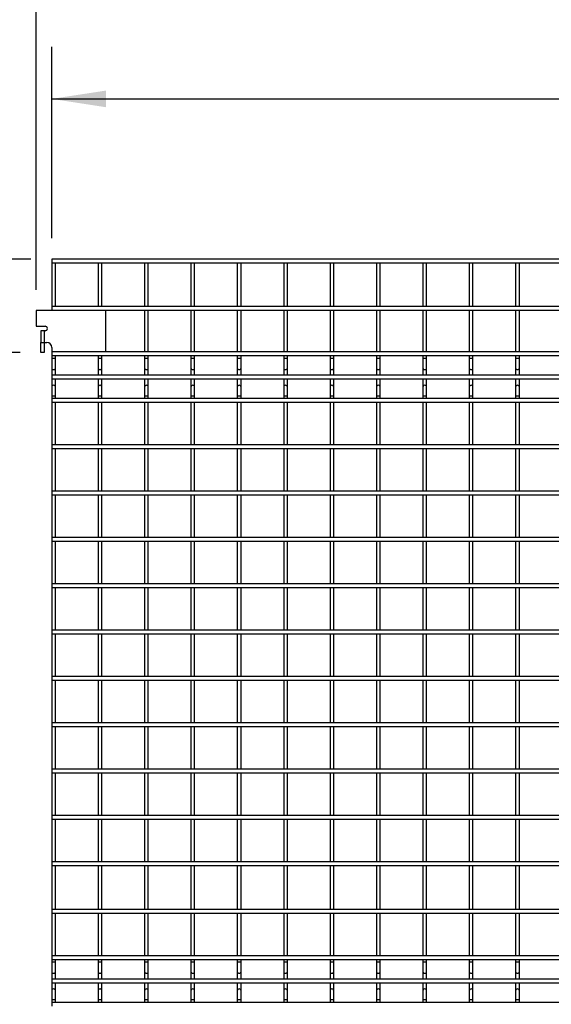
# Model space of a CAD drawing. Header units: inches. Extents: x 0.2 to 10.8, y 0.2 to 8.2.
# Tile 6 of 48: x 1.6 to 2.9, y 3.2 to 5.5. Entities that reach past the tile are written whole.
import ezdxf

# ---------------------------------------------------------------- set-up
doc = ezdxf.new("R2010")
doc.units = ezdxf.units.IN
doc.header["$MEASUREMENT"] = 0
doc.layers.add('DIMENSIONS', color=140, linetype='Continuous', lineweight=25)
doc.styles.add('SLDTEXTSTYLE0', font='TXT', dxfattribs={"width": 0.7})
doc.dimstyles.new('SLDDIMSTYLE0', dxfattribs={"dimtxt": 0.084961, "dimasz": 0.13, "dimexe": 0, "dimexo": 0.0625, "dimgap": 0.02124, "dimtad": 0, "dimtih": 1, "dimtoh": 1, "dimlfac": 18, "dimrnd": 1e-09, "dimzin": 12, "dimdsep": 46, "dimtxsty": 'SLDTEXTSTYLE0', "dimsah": 1, "dimcen": 0.09, "dimadec": 0, "dimazin": 3, "dimtfac": 1, "dimtofl": 0, "dimtmove": 0, "dimatfit": 3, "dimfxl": 0, "dimfrac": 2, "dimtolj": 1, "dimtzin": 12, "dimarcsym": 0})

# ---------------------------------------------------------------- blocks, each defined once
blk = doc.blocks.new('_D')
at = {"layer": 'DIMENSIONS'}
for p, q in [((1.7205, 4.9974), (1.7205, 5.4565)), ((5.6044, 4.9974), (5.6044, 5.4565)), ((1.7205, 5.3315), (3.3699, 5.3315)), ((3.485, 5.3315), (3.4565, 5.3315)), ((3.4565, 5.3315), (3.4565, 5.1965)), ((3.8788, 5.3315), (3.9074, 5.3315)), ((3.9074, 5.3315), (3.9074, 5.1965)), ((5.6044, 5.3315), (3.994, 5.3315)), ((3.4565, 5.1965), (3.485, 5.1965)), ((3.9074, 5.1965), (3.8788, 5.1965))]:
    blk.add_line(p, q, dxfattribs=at)
for points in [[(1.7205, 5.3315), (1.8505, 5.3115), (1.8505, 5.3515)], [(5.6044, 5.3315), (5.4744, 5.3515), (5.4744, 5.3115)]]:
    blk.add_solid(points, dxfattribs=at)
at = {"layer": 'DIMENSIONS', "char_height": 0.08333, "attachment_point": 1, "style": 'SLDTEXTSTYLE0'}
for s, insert in [('69.91', (3.5203, 5.4579)), ('1775.7', (3.485, 5.3039))]:
    blk.add_mtext(s, dxfattribs=dict(at, insert=insert))
blk = doc.blocks.new('_D_1')
at = {"layer": 'DIMENSIONS'}
for p, q in [((1.6834, 4.8741), (1.6834, 5.8372)), ((5.6416, 4.8741), (5.6416, 5.8372)), ((1.6834, 5.7122), (3.3699, 5.7122)), ((3.485, 5.7122), (3.4565, 5.7122)), ((3.4565, 5.7122), (3.4565, 5.5772)), ((3.8788, 5.7122), (3.9074, 5.7122)), ((3.9074, 5.7122), (3.9074, 5.5772)), ((5.6416, 5.7122), (3.994, 5.7122)), ((3.4565, 5.5772), (3.485, 5.5772)), ((3.9074, 5.5772), (3.8788, 5.5772))]:
    blk.add_line(p, q, dxfattribs=at)
for points in [[(1.6834, 5.7122), (1.8134, 5.6922), (1.8134, 5.7322)], [(5.6416, 5.7122), (5.5116, 5.7322), (5.5116, 5.6922)]]:
    blk.add_solid(points, dxfattribs=at)
at = {"layer": 'DIMENSIONS', "char_height": 0.08333, "attachment_point": 1, "style": 'SLDTEXTSTYLE0'}
for s, insert in [('71.25', (3.5203, 5.8386)), ('1809.7', (3.485, 5.6846))]:
    blk.add_mtext(s, dxfattribs=dict(at, insert=insert))
blk = doc.blocks.new('_D_4')
at = {"layer": 'DIMENSIONS'}
for p, q in [((1.6446, 4.7234), (0.8065, 4.7234)), ((0.9315, 4.7234), (0.9315, 3.4777)), ((0.7346, 3.3237), (0.706, 3.3237)), ((0.706, 3.3237), (0.706, 3.1887)), ((1.1284, 3.3237), (1.1569, 3.3237)), ((1.1569, 3.3237), (1.1569, 3.1887)), ((0.706, 3.1887), (0.7346, 3.1887)), ((1.1569, 3.1887), (1.1284, 3.1887)), ((0.9315, 1.2877), (0.9315, 3.1696)), ((1.6705, 1.2877), (0.8065, 1.2877))]:
    blk.add_line(p, q, dxfattribs=at)
for points in [[(0.9315, 4.7234), (0.9115, 4.5934), (0.9515, 4.5934)], [(0.9315, 1.2877), (0.9515, 1.4177), (0.9115, 1.4177)]]:
    blk.add_solid(points, dxfattribs=at)
at = {"layer": 'DIMENSIONS', "char_height": 0.08333, "attachment_point": 1, "style": 'SLDTEXTSTYLE0'}
for s, insert in [('61.84', (0.7699, 3.4501)), ('1570.8', (0.7346, 3.2961))]:
    blk.add_mtext(s, dxfattribs=dict(at, insert=insert))
blk = doc.blocks.new('_D_5')
at = {"layer": 'DIMENSIONS'}
for p, q in [((1.6705, 4.9474), (0.4542, 4.9474)), ((0.5792, 4.9474), (0.5792, 4.0641)), ((0.3823, 3.9101), (0.3537, 3.9101)), ((0.3537, 3.9101), (0.3537, 3.775)), ((0.7761, 3.9101), (0.8046, 3.9101)), ((0.8046, 3.9101), (0.8046, 3.775)), ((0.3537, 3.775), (0.3823, 3.775)), ((0.5792, 1.2877), (0.5792, 3.756)), ((0.8046, 3.775), (0.7761, 3.775)), ((1.6705, 1.2877), (0.4542, 1.2877))]:
    blk.add_line(p, q, dxfattribs=at)
for points in [[(0.5792, 4.9474), (0.5592, 4.8174), (0.5992, 4.8174)], [(0.5792, 1.2877), (0.5992, 1.4177), (0.5592, 1.4177)]]:
    blk.add_solid(points, dxfattribs=at)
at = {"layer": 'DIMENSIONS', "char_height": 0.08333, "attachment_point": 1, "style": 'SLDTEXTSTYLE0'}
for s, insert in [('65.88', (0.4176, 4.0365)), ('1673.2', (0.3823, 3.8825))]:
    blk.add_mtext(s, dxfattribs=dict(at, insert=insert))

msp = doc.modelspace()

# ---------------------------------------------------------------- linework, layer by layer
for p, q in [((5.60442, 4.9474), (1.72053, 4.9474)), ((1.72053, 4.9474), (1.72053, 4.93851)), ((1.72053, 4.93851), (1.72053, 4.83351)), ((1.72053, 4.93851), (5.60442, 4.93851)), ((1.72942, 4.83351), (1.72942, 4.93851)), ((1.83164, 4.93851), (1.83164, 4.83351)), ((1.84053, 4.83351), (1.84053, 4.93851)), ((1.94275, 4.93851), (1.94275, 4.83351)), ((1.95164, 4.83351), (1.95164, 4.93851)), ((2.05386, 4.93851), (2.05386, 4.83351)), ((2.06275, 4.83351), (2.06275, 4.93851)), ((2.16497, 4.93851), (2.16497, 4.83351)), ((2.17386, 4.83351), (2.17386, 4.93851)), ((2.27608, 4.93851), (2.27608, 4.83351)), ((2.28497, 4.83351), (2.28497, 4.93851)), ((2.3872, 4.93851), (2.3872, 4.83351)), ((2.39608, 4.83351), (2.39608, 4.93851)), ((2.49831, 4.93851), (2.49831, 4.83351)), ((2.5072, 4.83351), (2.5072, 4.93851)), ((2.60942, 4.93851), (2.60942, 4.83351)), ((2.61831, 4.83351), (2.61831, 4.93851)), ((2.72053, 4.93851), (2.72053, 4.83351)), ((2.72942, 4.83351), (2.72942, 4.93851)), ((2.83164, 4.93851), (2.83164, 4.83351)), ((2.84053, 4.83351), (2.84053, 4.93851)), ((1.68336, 4.82414), (1.68336, 4.78664)), ((1.85003, 4.82414), (1.68336, 4.82414)), ((5.60442, 4.83351), (1.72053, 4.83351)), ((1.72053, 4.83351), (1.72053, 4.82463)), ((1.72053, 4.82463), (1.72053, 4.82414)), ((1.72053, 4.82463), (5.60442, 4.82463)), ((1.72942, 4.82414), (1.72942, 4.82463)), ((1.83164, 4.82463), (1.83164, 4.82414)), ((1.84053, 4.82414), (1.84053, 4.82463)), ((1.85003, 4.72608), (1.85003, 4.82414)), ((1.94275, 4.82463), (1.94275, 4.72518)), ((1.95164, 4.72518), (1.95164, 4.82463)), ((2.05386, 4.82463), (2.05386, 4.72518)), ((2.06275, 4.72518), (2.06275, 4.82463)), ((2.16497, 4.82463), (2.16497, 4.72518)), ((2.17386, 4.72518), (2.17386, 4.82463)), ((2.27608, 4.82463), (2.27608, 4.72518)), ((2.28497, 4.72518), (2.28497, 4.82463)), ((2.3872, 4.82463), (2.3872, 4.72518)), ((2.39608, 4.72518), (2.39608, 4.82463)), ((2.49831, 4.82463), (2.49831, 4.72518)), ((2.5072, 4.72518), (2.5072, 4.82463)), ((2.60942, 4.82463), (2.60942, 4.72518)), ((2.61831, 4.72518), (2.61831, 4.82463)), ((2.72053, 4.82463), (2.72053, 4.72518)), ((2.72942, 4.72518), (2.72942, 4.82463)), ((2.83164, 4.82463), (2.83164, 4.72518)), ((2.84053, 4.72518), (2.84053, 4.82463)), ((1.68336, 4.78664), (1.70442, 4.78664)), ((1.69458, 4.77553), (1.69458, 4.74775)), ((1.70203, 4.77553), (1.69458, 4.77553)), ((1.70203, 4.77553), (1.70203, 4.74775)), ((1.70442, 4.77553), (1.70203, 4.77553)), ((1.69458, 4.74775), (1.70203, 4.74775)), ((1.69458, 4.72342), (1.69458, 4.74775)), ((1.70203, 4.74775), (1.70842, 4.74775)), ((1.70203, 4.74775), (1.70203, 4.72342)), ((1.70203, 4.72342), (1.69458, 4.72342)), ((1.72053, 4.73564), (1.72053, 4.72608)), ((1.72053, 4.72608), (1.72053, 4.72518)), ((1.72053, 4.72608), (1.85003, 4.72608)), ((5.60442, 4.72518), (1.72053, 4.72518)), ((1.72053, 4.72518), (1.72053, 4.71629)), ((1.72942, 4.72518), (1.72942, 4.72608)), ((1.83164, 4.72608), (1.83164, 4.72518)), ((1.84053, 4.72518), (1.84053, 4.72608)), ((1.72053, 4.71629), (1.72053, 4.70885)), ((1.72053, 4.71629), (5.60442, 4.71629)), ((1.72053, 4.70885), (1.72053, 4.6869)), ((1.72497, 4.70885), (1.72053, 4.70885)), ((1.72942, 4.70885), (1.72497, 4.70885)), ((1.72942, 4.70885), (1.72942, 4.71629)), ((1.72942, 4.6869), (1.72942, 4.70885)), ((1.83164, 4.71629), (1.83164, 4.70885)), ((1.83164, 4.70885), (1.83164, 4.6869)), ((1.83608, 4.70885), (1.83164, 4.70885)), ((1.84053, 4.70885), (1.83608, 4.70885)), ((1.84053, 4.70885), (1.84053, 4.71629)), ((1.84053, 4.6869), (1.84053, 4.70885)), ((1.94275, 4.71629), (1.94275, 4.70885)), ((1.94275, 4.70885), (1.94275, 4.6869)), ((1.9472, 4.70885), (1.94275, 4.70885)), ((1.95164, 4.70885), (1.9472, 4.70885)), ((1.95164, 4.70885), (1.95164, 4.71629)), ((1.95164, 4.6869), (1.95164, 4.70885)), ((2.05386, 4.71629), (2.05386, 4.70885)), ((2.05386, 4.70885), (2.05386, 4.6869)), ((2.05831, 4.70885), (2.05386, 4.70885)), ((2.06275, 4.70885), (2.05831, 4.70885)), ((2.06275, 4.70885), (2.06275, 4.71629)), ((2.06275, 4.6869), (2.06275, 4.70885)), ((2.16497, 4.71629), (2.16497, 4.70885)), ((2.16497, 4.70885), (2.16497, 4.6869)), ((2.16942, 4.70885), (2.16497, 4.70885)), ((2.17386, 4.70885), (2.16942, 4.70885)), ((2.17386, 4.70885), (2.17386, 4.71629)), ((2.17386, 4.6869), (2.17386, 4.70885)), ((2.27608, 4.71629), (2.27608, 4.70885)), ((2.27608, 4.70885), (2.27608, 4.6869)), ((2.28053, 4.70885), (2.27608, 4.70885)), ((2.28497, 4.70885), (2.28053, 4.70885)), ((2.28497, 4.70885), (2.28497, 4.71629)), ((2.28497, 4.6869), (2.28497, 4.70885)), ((2.3872, 4.71629), (2.3872, 4.70885)), ((2.3872, 4.70885), (2.3872, 4.6869)), ((2.39164, 4.70885), (2.3872, 4.70885)), ((2.39608, 4.70885), (2.39164, 4.70885)), ((2.39608, 4.70885), (2.39608, 4.71629)), ((2.39608, 4.6869), (2.39608, 4.70885)), ((2.49831, 4.71629), (2.49831, 4.70885)), ((2.49831, 4.70885), (2.49831, 4.6869)), ((2.50275, 4.70885), (2.49831, 4.70885)), ((2.5072, 4.70885), (2.50275, 4.70885)), ((2.5072, 4.70885), (2.5072, 4.71629)), ((2.5072, 4.6869), (2.5072, 4.70885)), ((2.60942, 4.71629), (2.60942, 4.70885)), ((2.60942, 4.70885), (2.60942, 4.6869)), ((2.61386, 4.70885), (2.60942, 4.70885)), ((2.61831, 4.70885), (2.61386, 4.70885)), ((2.61831, 4.70885), (2.61831, 4.71629)), ((2.61831, 4.6869), (2.61831, 4.70885)), ((2.72053, 4.71629), (2.72053, 4.70885)), ((2.72053, 4.70885), (2.72053, 4.6869)), ((2.72497, 4.70885), (2.72053, 4.70885)), ((2.72942, 4.70885), (2.72497, 4.70885)), ((2.72942, 4.70885), (2.72942, 4.71629)), ((2.72942, 4.6869), (2.72942, 4.70885)), ((2.83164, 4.71629), (2.83164, 4.70885)), ((2.83164, 4.70885), (2.83164, 4.6869)), ((2.83608, 4.70885), (2.83164, 4.70885)), ((2.84053, 4.70885), (2.83608, 4.70885)), ((2.84053, 4.70885), (2.84053, 4.71629)), ((2.84053, 4.6869), (2.84053, 4.70885)), ((1.72053, 4.6869), (1.72053, 4.66922)), ((1.72942, 4.66922), (1.72942, 4.6869)), ((1.83164, 4.6869), (1.83164, 4.66922)), ((1.84053, 4.66922), (1.84053, 4.6869)), ((1.94275, 4.6869), (1.94275, 4.66922)), ((1.95164, 4.66922), (1.95164, 4.6869)), ((2.05386, 4.6869), (2.05386, 4.66922)), ((2.06275, 4.66922), (2.06275, 4.6869)), ((2.16497, 4.6869), (2.16497, 4.66922)), ((2.17386, 4.66922), (2.17386, 4.6869)), ((2.27608, 4.6869), (2.27608, 4.66922)), ((2.28497, 4.66922), (2.28497, 4.6869)), ((2.3872, 4.6869), (2.3872, 4.66922)), ((2.39608, 4.66922), (2.39608, 4.6869)), ((2.49831, 4.6869), (2.49831, 4.66922)), ((2.5072, 4.66922), (2.5072, 4.6869)), ((2.60942, 4.6869), (2.60942, 4.66922)), ((2.61831, 4.66922), (2.61831, 4.6869)), ((2.72053, 4.6869), (2.72053, 4.66922)), ((2.72942, 4.66922), (2.72942, 4.6869)), ((2.83164, 4.6869), (2.83164, 4.66922)), ((2.84053, 4.66922), (2.84053, 4.6869)), ((5.60442, 4.66922), (1.72053, 4.66922)), ((1.72053, 4.66922), (1.72053, 4.66034)), ((1.72053, 4.66034), (1.72053, 4.6404)), ((1.72053, 4.66034), (5.60442, 4.66034)), ((1.72942, 4.6404), (1.72942, 4.66034)), ((1.83164, 4.66034), (1.83164, 4.6404)), ((1.84053, 4.6404), (1.84053, 4.66034)), ((1.94275, 4.66034), (1.94275, 4.6404)), ((1.95164, 4.6404), (1.95164, 4.66034)), ((2.05386, 4.66034), (2.05386, 4.6404)), ((2.06275, 4.6404), (2.06275, 4.66034)), ((2.16497, 4.66034), (2.16497, 4.6404)), ((2.17386, 4.6404), (2.17386, 4.66034)), ((2.27608, 4.66034), (2.27608, 4.6404)), ((2.28497, 4.6404), (2.28497, 4.66034)), ((2.3872, 4.66034), (2.3872, 4.6404)), ((2.39608, 4.6404), (2.39608, 4.66034)), ((2.49831, 4.66034), (2.49831, 4.6404)), ((2.5072, 4.6404), (2.5072, 4.66034)), ((2.60942, 4.66034), (2.60942, 4.6404)), ((2.61831, 4.6404), (2.61831, 4.66034)), ((2.72053, 4.66034), (2.72053, 4.6404)), ((2.72942, 4.6404), (2.72942, 4.66034)), ((2.83164, 4.66034), (2.83164, 4.6404)), ((2.84053, 4.6404), (2.84053, 4.66034)), ((1.72053, 4.6404), (1.72053, 4.61846)), ((1.72942, 4.61846), (1.72942, 4.6404)), ((1.83164, 4.6404), (1.83164, 4.61846)), ((1.84053, 4.61846), (1.84053, 4.6404)), ((1.94275, 4.6404), (1.94275, 4.61846)), ((1.95164, 4.61846), (1.95164, 4.6404)), ((2.05386, 4.6404), (2.05386, 4.61846)), ((2.06275, 4.61846), (2.06275, 4.6404)), ((2.16497, 4.6404), (2.16497, 4.61846)), ((2.17386, 4.61846), (2.17386, 4.6404)), ((2.27608, 4.6404), (2.27608, 4.61846)), ((2.28497, 4.61846), (2.28497, 4.6404)), ((2.3872, 4.6404), (2.3872, 4.61846)), ((2.39608, 4.61846), (2.39608, 4.6404)), ((2.49831, 4.6404), (2.49831, 4.61846)), ((2.5072, 4.61846), (2.5072, 4.6404)), ((2.60942, 4.6404), (2.60942, 4.61846)), ((2.61831, 4.61846), (2.61831, 4.6404)), ((2.72053, 4.6404), (2.72053, 4.61846)), ((2.72942, 4.61846), (2.72942, 4.6404)), ((2.83164, 4.6404), (2.83164, 4.61846)), ((2.84053, 4.61846), (2.84053, 4.6404)), ((1.72053, 4.61846), (1.72053, 4.61327)), ((1.72942, 4.61846), (1.72053, 4.61846)), ((5.60442, 4.61327), (1.72053, 4.61327)), ((1.72053, 4.61327), (1.72053, 4.60438)), ((1.72053, 4.60438), (1.72053, 4.50216)), ((1.72053, 4.60438), (5.60442, 4.60438)), ((1.72942, 4.61327), (1.72942, 4.61846)), ((1.72942, 4.50216), (1.72942, 4.60438)), ((1.83164, 4.61846), (1.83164, 4.61327)), ((1.84053, 4.61846), (1.83164, 4.61846)), ((1.83164, 4.60438), (1.83164, 4.50216)), ((1.84053, 4.61327), (1.84053, 4.61846)), ((1.84053, 4.50216), (1.84053, 4.60438)), ((1.94275, 4.61846), (1.94275, 4.61327)), ((1.95164, 4.61846), (1.94275, 4.61846)), ((1.94275, 4.60438), (1.94275, 4.50216)), ((1.95164, 4.61327), (1.95164, 4.61846)), ((1.95164, 4.50216), (1.95164, 4.60438)), ((2.05386, 4.61846), (2.05386, 4.61327)), ((2.06275, 4.61846), (2.05386, 4.61846)), ((2.05386, 4.60438), (2.05386, 4.50216)), ((2.06275, 4.61327), (2.06275, 4.61846)), ((2.06275, 4.50216), (2.06275, 4.60438)), ((2.16497, 4.61846), (2.16497, 4.61327)), ((2.17386, 4.61846), (2.16497, 4.61846)), ((2.16497, 4.60438), (2.16497, 4.50216)), ((2.17386, 4.61327), (2.17386, 4.61846)), ((2.17386, 4.50216), (2.17386, 4.60438)), ((2.27608, 4.61846), (2.27608, 4.61327)), ((2.28497, 4.61846), (2.27608, 4.61846)), ((2.27608, 4.60438), (2.27608, 4.50216)), ((2.28497, 4.61327), (2.28497, 4.61846)), ((2.28497, 4.50216), (2.28497, 4.60438)), ((2.3872, 4.61846), (2.3872, 4.61327)), ((2.39608, 4.61846), (2.3872, 4.61846)), ((2.3872, 4.60438), (2.3872, 4.50216)), ((2.39608, 4.61327), (2.39608, 4.61846)), ((2.39608, 4.50216), (2.39608, 4.60438)), ((2.49831, 4.61846), (2.49831, 4.61327)), ((2.5072, 4.61846), (2.49831, 4.61846)), ((2.49831, 4.60438), (2.49831, 4.50216)), ((2.5072, 4.61327), (2.5072, 4.61846)), ((2.5072, 4.50216), (2.5072, 4.60438)), ((2.60942, 4.61846), (2.60942, 4.61327)), ((2.61831, 4.61846), (2.60942, 4.61846)), ((2.60942, 4.60438), (2.60942, 4.50216)), ((2.61831, 4.61327), (2.61831, 4.61846)), ((2.61831, 4.50216), (2.61831, 4.60438)), ((2.72053, 4.61846), (2.72053, 4.61327)), ((2.72942, 4.61846), (2.72053, 4.61846)), ((2.72053, 4.60438), (2.72053, 4.50216)), ((2.72942, 4.61327), (2.72942, 4.61846)), ((2.72942, 4.50216), (2.72942, 4.60438)), ((2.83164, 4.61846), (2.83164, 4.61327)), ((2.84053, 4.61846), (2.83164, 4.61846)), ((2.83164, 4.60438), (2.83164, 4.50216)), ((2.84053, 4.61327), (2.84053, 4.61846)), ((2.84053, 4.50216), (2.84053, 4.60438)), ((5.60442, 4.50216), (1.72053, 4.50216)), ((1.72053, 4.50216), (1.72053, 4.49327)), ((1.72053, 4.49327), (1.72053, 4.39105)), ((1.72053, 4.49327), (5.60442, 4.49327)), ((1.72942, 4.39105), (1.72942, 4.49327)), ((1.83164, 4.49327), (1.83164, 4.39105)), ((1.84053, 4.39105), (1.84053, 4.49327)), ((1.94275, 4.49327), (1.94275, 4.39105)), ((1.95164, 4.39105), (1.95164, 4.49327)), ((2.05386, 4.49327), (2.05386, 4.39105)), ((2.06275, 4.39105), (2.06275, 4.49327)), ((2.16497, 4.49327), (2.16497, 4.39105)), ((2.17386, 4.39105), (2.17386, 4.49327)), ((2.27608, 4.49327), (2.27608, 4.39105)), ((2.28497, 4.39105), (2.28497, 4.49327)), ((2.3872, 4.49327), (2.3872, 4.39105)), ((2.39608, 4.39105), (2.39608, 4.49327)), ((2.49831, 4.49327), (2.49831, 4.39105)), ((2.5072, 4.39105), (2.5072, 4.49327)), ((2.60942, 4.49327), (2.60942, 4.39105)), ((2.61831, 4.39105), (2.61831, 4.49327)), ((2.72053, 4.49327), (2.72053, 4.39105)), ((2.72942, 4.39105), (2.72942, 4.49327)), ((2.83164, 4.49327), (2.83164, 4.39105)), ((2.84053, 4.39105), (2.84053, 4.49327)), ((5.60442, 4.39105), (1.72053, 4.39105)), ((1.72053, 4.39105), (1.72053, 4.38216)), ((1.72053, 4.38216), (1.72053, 4.27993)), ((1.72053, 4.38216), (5.60442, 4.38216)), ((1.72942, 4.27993), (1.72942, 4.38216)), ((1.83164, 4.38216), (1.83164, 4.27993)), ((1.84053, 4.27993), (1.84053, 4.38216)), ((1.94275, 4.38216), (1.94275, 4.27993)), ((1.95164, 4.27993), (1.95164, 4.38216)), ((2.05386, 4.38216), (2.05386, 4.27993)), ((2.06275, 4.27993), (2.06275, 4.38216)), ((2.16497, 4.38216), (2.16497, 4.27993)), ((2.17386, 4.27993), (2.17386, 4.38216)), ((2.27608, 4.38216), (2.27608, 4.27993)), ((2.28497, 4.27993), (2.28497, 4.38216)), ((2.3872, 4.38216), (2.3872, 4.27993)), ((2.39608, 4.27993), (2.39608, 4.38216)), ((2.49831, 4.38216), (2.49831, 4.27993)), ((2.5072, 4.27993), (2.5072, 4.38216)), ((2.60942, 4.38216), (2.60942, 4.27993)), ((2.61831, 4.27993), (2.61831, 4.38216)), ((2.72053, 4.38216), (2.72053, 4.27993)), ((2.72942, 4.27993), (2.72942, 4.38216)), ((2.83164, 4.38216), (2.83164, 4.27993)), ((2.84053, 4.27993), (2.84053, 4.38216)), ((5.60442, 4.27993), (1.72053, 4.27993)), ((1.72053, 4.27993), (1.72053, 4.27105)), ((1.72053, 4.27105), (1.72053, 4.16882)), ((1.72053, 4.27105), (5.60442, 4.27105)), ((1.72942, 4.16882), (1.72942, 4.27105)), ((1.83164, 4.27105), (1.83164, 4.16882)), ((1.84053, 4.16882), (1.84053, 4.27105)), ((1.94275, 4.27105), (1.94275, 4.16882)), ((1.95164, 4.16882), (1.95164, 4.27105)), ((2.05386, 4.27105), (2.05386, 4.16882)), ((2.06275, 4.16882), (2.06275, 4.27105)), ((2.16497, 4.27105), (2.16497, 4.16882)), ((2.17386, 4.16882), (2.17386, 4.27105)), ((2.27608, 4.27105), (2.27608, 4.16882)), ((2.28497, 4.16882), (2.28497, 4.27105)), ((2.3872, 4.27105), (2.3872, 4.16882)), ((2.39608, 4.16882), (2.39608, 4.27105)), ((2.49831, 4.27105), (2.49831, 4.16882)), ((2.5072, 4.16882), (2.5072, 4.27105)), ((2.60942, 4.27105), (2.60942, 4.16882)), ((2.61831, 4.16882), (2.61831, 4.27105)), ((2.72053, 4.27105), (2.72053, 4.16882)), ((2.72942, 4.16882), (2.72942, 4.27105)), ((2.83164, 4.27105), (2.83164, 4.16882)), ((2.84053, 4.16882), (2.84053, 4.27105)), ((5.60442, 4.16882), (1.72053, 4.16882)), ((1.72053, 4.16882), (1.72053, 4.15993)), ((1.72053, 4.15993), (1.72053, 4.05771)), ((1.72053, 4.15993), (5.60442, 4.15993)), ((1.72942, 4.05771), (1.72942, 4.15993)), ((1.83164, 4.15993), (1.83164, 4.05771)), ((1.84053, 4.05771), (1.84053, 4.15993)), ((1.94275, 4.15993), (1.94275, 4.05771)), ((1.95164, 4.05771), (1.95164, 4.15993)), ((2.05386, 4.15993), (2.05386, 4.05771)), ((2.06275, 4.05771), (2.06275, 4.15993)), ((2.16497, 4.15993), (2.16497, 4.05771)), ((2.17386, 4.05771), (2.17386, 4.15993)), ((2.27608, 4.15993), (2.27608, 4.05771)), ((2.28497, 4.05771), (2.28497, 4.15993)), ((2.3872, 4.15993), (2.3872, 4.05771)), ((2.39608, 4.05771), (2.39608, 4.15993)), ((2.49831, 4.15993), (2.49831, 4.05771)), ((2.5072, 4.05771), (2.5072, 4.15993)), ((2.60942, 4.15993), (2.60942, 4.05771)), ((2.61831, 4.05771), (2.61831, 4.15993)), ((2.72053, 4.15993), (2.72053, 4.05771)), ((2.72942, 4.05771), (2.72942, 4.15993)), ((2.83164, 4.15993), (2.83164, 4.05771)), ((2.84053, 4.05771), (2.84053, 4.15993)), ((5.60442, 4.05771), (1.72053, 4.05771)), ((1.72053, 4.05771), (1.72053, 4.04882)), ((1.72053, 4.04882), (1.72053, 3.9466)), ((1.72053, 4.04882), (5.60442, 4.04882)), ((1.72942, 3.9466), (1.72942, 4.04882)), ((1.83164, 4.04882), (1.83164, 3.9466)), ((1.84053, 3.9466), (1.84053, 4.04882)), ((1.94275, 4.04882), (1.94275, 3.9466)), ((1.95164, 3.9466), (1.95164, 4.04882)), ((2.05386, 4.04882), (2.05386, 3.9466)), ((2.06275, 3.9466), (2.06275, 4.04882)), ((2.16497, 4.04882), (2.16497, 3.9466)), ((2.17386, 3.9466), (2.17386, 4.04882)), ((2.27608, 4.04882), (2.27608, 3.9466)), ((2.28497, 3.9466), (2.28497, 4.04882)), ((2.3872, 4.04882), (2.3872, 3.9466)), ((2.39608, 3.9466), (2.39608, 4.04882)), ((2.49831, 4.04882), (2.49831, 3.9466)), ((2.5072, 3.9466), (2.5072, 4.04882)), ((2.60942, 4.04882), (2.60942, 3.9466)), ((2.61831, 3.9466), (2.61831, 4.04882)), ((2.72053, 4.04882), (2.72053, 3.9466)), ((2.72942, 3.9466), (2.72942, 4.04882)), ((2.83164, 4.04882), (2.83164, 3.9466)), ((2.84053, 3.9466), (2.84053, 4.04882)), ((5.60442, 3.9466), (1.72053, 3.9466)), ((1.72053, 3.9466), (1.72053, 3.93771)), ((1.72053, 3.93771), (5.60442, 3.93771)), ((1.72053, 3.93771), (1.72053, 3.83549)), ((1.72942, 3.83549), (1.72942, 3.93771)), ((1.83164, 3.93771), (1.83164, 3.83549)), ((1.84053, 3.83549), (1.84053, 3.93771)), ((1.94275, 3.93771), (1.94275, 3.83549)), ((1.95164, 3.83549), (1.95164, 3.93771)), ((2.05386, 3.93771), (2.05386, 3.83549)), ((2.06275, 3.83549), (2.06275, 3.93771)), ((2.16497, 3.93771), (2.16497, 3.83549)), ((2.17386, 3.83549), (2.17386, 3.93771)), ((2.27608, 3.93771), (2.27608, 3.83549)), ((2.28497, 3.83549), (2.28497, 3.93771)), ((2.3872, 3.93771), (2.3872, 3.83549)), ((2.39608, 3.83549), (2.39608, 3.93771)), ((2.49831, 3.93771), (2.49831, 3.83549)), ((2.5072, 3.83549), (2.5072, 3.93771)), ((2.60942, 3.93771), (2.60942, 3.83549)), ((2.61831, 3.83549), (2.61831, 3.93771)), ((2.72053, 3.93771), (2.72053, 3.83549)), ((2.72942, 3.83549), (2.72942, 3.93771)), ((2.83164, 3.93771), (2.83164, 3.83549)), ((2.84053, 3.83549), (2.84053, 3.93771)), ((5.60442, 3.83549), (1.72053, 3.83549)), ((1.72053, 3.83549), (1.72053, 3.8266)), ((1.72053, 3.8266), (1.72053, 3.72438)), ((1.72053, 3.8266), (5.60442, 3.8266)), ((1.72942, 3.72438), (1.72942, 3.8266)), ((1.83164, 3.8266), (1.83164, 3.72438)), ((1.84053, 3.72438), (1.84053, 3.8266)), ((1.94275, 3.8266), (1.94275, 3.72438)), ((1.95164, 3.72438), (1.95164, 3.8266)), ((2.05386, 3.8266), (2.05386, 3.72438)), ((2.06275, 3.72438), (2.06275, 3.8266)), ((2.16497, 3.8266), (2.16497, 3.72438)), ((2.17386, 3.72438), (2.17386, 3.8266)), ((2.27608, 3.8266), (2.27608, 3.72438)), ((2.28497, 3.72438), (2.28497, 3.8266)), ((2.3872, 3.8266), (2.3872, 3.72438)), ((2.39608, 3.72438), (2.39608, 3.8266)), ((2.49831, 3.8266), (2.49831, 3.72438)), ((2.5072, 3.72438), (2.5072, 3.8266)), ((2.60942, 3.8266), (2.60942, 3.72438)), ((2.61831, 3.72438), (2.61831, 3.8266)), ((2.72053, 3.8266), (2.72053, 3.72438)), ((2.72942, 3.72438), (2.72942, 3.8266)), ((2.83164, 3.8266), (2.83164, 3.72438)), ((2.84053, 3.72438), (2.84053, 3.8266)), ((5.60442, 3.72438), (1.72053, 3.72438)), ((1.72053, 3.72438), (1.72053, 3.71549)), ((1.72053, 3.71549), (1.72053, 3.61327)), ((1.72053, 3.71549), (5.60442, 3.71549)), ((1.72942, 3.61327), (1.72942, 3.71549)), ((1.83164, 3.71549), (1.83164, 3.61327)), ((1.84053, 3.61327), (1.84053, 3.71549)), ((1.94275, 3.71549), (1.94275, 3.61327)), ((1.95164, 3.61327), (1.95164, 3.71549)), ((2.05386, 3.71549), (2.05386, 3.61327)), ((2.06275, 3.61327), (2.06275, 3.71549)), ((2.16497, 3.71549), (2.16497, 3.61327)), ((2.17386, 3.61327), (2.17386, 3.71549)), ((2.27608, 3.71549), (2.27608, 3.61327)), ((2.28497, 3.61327), (2.28497, 3.71549)), ((2.3872, 3.71549), (2.3872, 3.61327)), ((2.39608, 3.61327), (2.39608, 3.71549)), ((2.49831, 3.71549), (2.49831, 3.61327)), ((2.5072, 3.61327), (2.5072, 3.71549)), ((2.60942, 3.71549), (2.60942, 3.61327)), ((2.61831, 3.61327), (2.61831, 3.71549)), ((2.72053, 3.71549), (2.72053, 3.61327)), ((2.72942, 3.61327), (2.72942, 3.71549)), ((2.83164, 3.71549), (2.83164, 3.61327)), ((2.84053, 3.61327), (2.84053, 3.71549)), ((5.60442, 3.61327), (1.72053, 3.61327)), ((1.72053, 3.61327), (1.72053, 3.60438)), ((1.72053, 3.60438), (1.72053, 3.50216)), ((1.72053, 3.60438), (5.60442, 3.60438)), ((1.72942, 3.50216), (1.72942, 3.60438)), ((1.83164, 3.60438), (1.83164, 3.50216)), ((1.84053, 3.50216), (1.84053, 3.60438)), ((1.94275, 3.60438), (1.94275, 3.50216)), ((1.95164, 3.50216), (1.95164, 3.60438)), ((2.05386, 3.60438), (2.05386, 3.50216)), ((2.06275, 3.50216), (2.06275, 3.60438)), ((2.16497, 3.60438), (2.16497, 3.50216)), ((2.17386, 3.50216), (2.17386, 3.60438)), ((2.27608, 3.60438), (2.27608, 3.50216)), ((2.28497, 3.50216), (2.28497, 3.60438)), ((2.3872, 3.60438), (2.3872, 3.50216)), ((2.39608, 3.50216), (2.39608, 3.60438)), ((2.49831, 3.60438), (2.49831, 3.50216)), ((2.5072, 3.50216), (2.5072, 3.60438)), ((2.60942, 3.60438), (2.60942, 3.50216)), ((2.61831, 3.50216), (2.61831, 3.60438)), ((2.72053, 3.60438), (2.72053, 3.50216)), ((2.72942, 3.50216), (2.72942, 3.60438)), ((2.83164, 3.60438), (2.83164, 3.50216)), ((2.84053, 3.50216), (2.84053, 3.60438)), ((5.60442, 3.50216), (1.72053, 3.50216)), ((1.72053, 3.50216), (1.72053, 3.49327)), ((1.72053, 3.49327), (1.72053, 3.38827)), ((1.72053, 3.49327), (5.60442, 3.49327)), ((1.72942, 3.38827), (1.72942, 3.49327)), ((1.83164, 3.49327), (1.83164, 3.38827)), ((1.84053, 3.38827), (1.84053, 3.49327)), ((1.94275, 3.49327), (1.94275, 3.38827)), ((1.95164, 3.38827), (1.95164, 3.49327)), ((2.05386, 3.49327), (2.05386, 3.38827)), ((2.06275, 3.38827), (2.06275, 3.49327)), ((2.16497, 3.49327), (2.16497, 3.38827)), ((2.17386, 3.38827), (2.17386, 3.49327)), ((2.27608, 3.49327), (2.27608, 3.38827)), ((2.28497, 3.38827), (2.28497, 3.49327)), ((2.3872, 3.49327), (2.3872, 3.38827)), ((2.39608, 3.38827), (2.39608, 3.49327)), ((2.49831, 3.49327), (2.49831, 3.38827)), ((2.5072, 3.38827), (2.5072, 3.49327)), ((2.60942, 3.49327), (2.60942, 3.38827)), ((2.61831, 3.38827), (2.61831, 3.49327)), ((2.72053, 3.49327), (2.72053, 3.38827)), ((2.72942, 3.38827), (2.72942, 3.49327)), ((2.83164, 3.49327), (2.83164, 3.38827)), ((2.84053, 3.38827), (2.84053, 3.49327)), ((5.60442, 3.38827), (1.72053, 3.38827)), ((1.72053, 3.38827), (1.72053, 3.37938)), ((1.72053, 3.37938), (1.72053, 3.27716)), ((1.72053, 3.37938), (5.60442, 3.37938)), ((1.72942, 3.27716), (1.72942, 3.37938)), ((1.83164, 3.37938), (1.83164, 3.27716)), ((1.84053, 3.27716), (1.84053, 3.37938)), ((1.94275, 3.37938), (1.94275, 3.27716)), ((1.95164, 3.27716), (1.95164, 3.37938)), ((2.05386, 3.37938), (2.05386, 3.27716)), ((2.06275, 3.27716), (2.06275, 3.37938)), ((2.16497, 3.37938), (2.16497, 3.27716)), ((2.17386, 3.27716), (2.17386, 3.37938)), ((2.27608, 3.37938), (2.27608, 3.27716)), ((2.28497, 3.27716), (2.28497, 3.37938)), ((2.3872, 3.37938), (2.3872, 3.27716)), ((2.39608, 3.27716), (2.39608, 3.37938)), ((2.49831, 3.37938), (2.49831, 3.27716)), ((2.5072, 3.27716), (2.5072, 3.37938)), ((2.60942, 3.37938), (2.60942, 3.27716)), ((2.61831, 3.27716), (2.61831, 3.37938)), ((2.72053, 3.37938), (2.72053, 3.27716)), ((2.72942, 3.27716), (2.72942, 3.37938)), ((2.83164, 3.37938), (2.83164, 3.27716)), ((2.84053, 3.27716), (2.84053, 3.37938)), ((5.60442, 3.27716), (1.72053, 3.27716)), ((1.72053, 3.27716), (1.72053, 3.26827)), ((1.72053, 3.26827), (1.72053, 3.26163)), ((1.72053, 3.26827), (5.60442, 3.26827)), ((1.72053, 3.26163), (1.72053, 3.23968)), ((1.72497, 3.26163), (1.72053, 3.26163)), ((1.72942, 3.26163), (1.72497, 3.26163)), ((1.72942, 3.26163), (1.72942, 3.26827)), ((1.72942, 3.23968), (1.72942, 3.26163)), ((1.83164, 3.26827), (1.83164, 3.26163)), ((1.83164, 3.26163), (1.83164, 3.23968)), ((1.83608, 3.26163), (1.83164, 3.26163)), ((1.84053, 3.26163), (1.83608, 3.26163)), ((1.84053, 3.26163), (1.84053, 3.26827)), ((1.84053, 3.23968), (1.84053, 3.26163)), ((1.94275, 3.26827), (1.94275, 3.26163)), ((1.94275, 3.26163), (1.94275, 3.23968)), ((1.9472, 3.26163), (1.94275, 3.26163)), ((1.95164, 3.26163), (1.9472, 3.26163)), ((1.95164, 3.26163), (1.95164, 3.26827)), ((1.95164, 3.23968), (1.95164, 3.26163)), ((2.05386, 3.26827), (2.05386, 3.26163)), ((2.05386, 3.26163), (2.05386, 3.23968)), ((2.05831, 3.26163), (2.05386, 3.26163)), ((2.06275, 3.26163), (2.05831, 3.26163)), ((2.06275, 3.26163), (2.06275, 3.26827)), ((2.06275, 3.23968), (2.06275, 3.26163)), ((2.16497, 3.26827), (2.16497, 3.26163)), ((2.16497, 3.26163), (2.16497, 3.23968)), ((2.16942, 3.26163), (2.16497, 3.26163)), ((2.17386, 3.26163), (2.16942, 3.26163)), ((2.17386, 3.26163), (2.17386, 3.26827)), ((2.17386, 3.23968), (2.17386, 3.26163)), ((2.27608, 3.26827), (2.27608, 3.26163)), ((2.27608, 3.26163), (2.27608, 3.23968)), ((2.28053, 3.26163), (2.27608, 3.26163)), ((2.28497, 3.26163), (2.28053, 3.26163)), ((2.28497, 3.26163), (2.28497, 3.26827)), ((2.28497, 3.23968), (2.28497, 3.26163)), ((2.3872, 3.26827), (2.3872, 3.26163)), ((2.3872, 3.26163), (2.3872, 3.23968)), ((2.39164, 3.26163), (2.3872, 3.26163)), ((2.39608, 3.26163), (2.39164, 3.26163)), ((2.39608, 3.26163), (2.39608, 3.26827)), ((2.39608, 3.23968), (2.39608, 3.26163)), ((2.49831, 3.26827), (2.49831, 3.26163)), ((2.49831, 3.26163), (2.49831, 3.23968)), ((2.50275, 3.26163), (2.49831, 3.26163)), ((2.5072, 3.26163), (2.50275, 3.26163)), ((2.5072, 3.26163), (2.5072, 3.26827)), ((2.5072, 3.23968), (2.5072, 3.26163)), ((2.60942, 3.26827), (2.60942, 3.26163)), ((2.60942, 3.26163), (2.60942, 3.23968)), ((2.61386, 3.26163), (2.60942, 3.26163)), ((2.61831, 3.26163), (2.61386, 3.26163)), ((2.61831, 3.26163), (2.61831, 3.26827)), ((2.61831, 3.23968), (2.61831, 3.26163)), ((2.72053, 3.26827), (2.72053, 3.26163)), ((2.72053, 3.26163), (2.72053, 3.23968)), ((2.72497, 3.26163), (2.72053, 3.26163)), ((2.72942, 3.26163), (2.72497, 3.26163)), ((2.72942, 3.26163), (2.72942, 3.26827)), ((2.72942, 3.23968), (2.72942, 3.26163)), ((2.83164, 3.26827), (2.83164, 3.26163)), ((2.83164, 3.26163), (2.83164, 3.23968)), ((2.83608, 3.26163), (2.83164, 3.26163)), ((2.84053, 3.26163), (2.83608, 3.26163)), ((2.84053, 3.26163), (2.84053, 3.26827)), ((2.84053, 3.23968), (2.84053, 3.26163)), ((1.72053, 3.23968), (1.72053, 3.2212)), ((1.72942, 3.2212), (1.72942, 3.23968)), ((1.83164, 3.23968), (1.83164, 3.2212)), ((1.84053, 3.2212), (1.84053, 3.23968)), ((1.94275, 3.23968), (1.94275, 3.2212)), ((1.95164, 3.2212), (1.95164, 3.23968)), ((2.05386, 3.23968), (2.05386, 3.2212)), ((2.06275, 3.2212), (2.06275, 3.23968)), ((2.16497, 3.23968), (2.16497, 3.2212)), ((2.17386, 3.2212), (2.17386, 3.23968)), ((2.27608, 3.23968), (2.27608, 3.2212)), ((2.28497, 3.2212), (2.28497, 3.23968)), ((2.3872, 3.23968), (2.3872, 3.2212)), ((2.39608, 3.2212), (2.39608, 3.23968)), ((2.49831, 3.23968), (2.49831, 3.2212)), ((2.5072, 3.2212), (2.5072, 3.23968)), ((2.60942, 3.23968), (2.60942, 3.2212)), ((2.61831, 3.2212), (2.61831, 3.23968)), ((2.72053, 3.23968), (2.72053, 3.2212)), ((2.72942, 3.2212), (2.72942, 3.23968)), ((2.83164, 3.23968), (2.83164, 3.2212)), ((2.84053, 3.2212), (2.84053, 3.23968)), ((5.60442, 3.2212), (1.72053, 3.2212)), ((1.72053, 3.2212), (1.72053, 3.21231)), ((1.72053, 3.21231), (1.72053, 3.19318)), ((1.72053, 3.21231), (5.60442, 3.21231)), ((1.72942, 3.19318), (1.72942, 3.21231)), ((1.83164, 3.21231), (1.83164, 3.19318)), ((1.84053, 3.19318), (1.84053, 3.21231)), ((1.94275, 3.21231), (1.94275, 3.19318)), ((1.95164, 3.19318), (1.95164, 3.21231)), ((2.05386, 3.21231), (2.05386, 3.19318)), ((2.06275, 3.19318), (2.06275, 3.21231)), ((2.16497, 3.21231), (2.16497, 3.19318)), ((2.17386, 3.19318), (2.17386, 3.21231)), ((2.27608, 3.21231), (2.27608, 3.19318)), ((2.28497, 3.19318), (2.28497, 3.21231)), ((2.3872, 3.21231), (2.3872, 3.19318)), ((2.39608, 3.19318), (2.39608, 3.21231)), ((2.49831, 3.21231), (2.49831, 3.19318)), ((2.5072, 3.19318), (2.5072, 3.21231)), ((2.60942, 3.21231), (2.60942, 3.19318)), ((2.61831, 3.19318), (2.61831, 3.21231)), ((2.72053, 3.21231), (2.72053, 3.19318)), ((2.72942, 3.19318), (2.72942, 3.21231)), ((2.83164, 3.21231), (2.83164, 3.19318)), ((2.84053, 3.19318), (2.84053, 3.21231)), ((1.72053, 3.19318), (1.72053, 3.17124)), ((1.72942, 3.17124), (1.72942, 3.19318)), ((1.83164, 3.19318), (1.83164, 3.17124)), ((1.84053, 3.17124), (1.84053, 3.19318)), ((1.94275, 3.19318), (1.94275, 3.17124)), ((1.95164, 3.17124), (1.95164, 3.19318)), ((2.05386, 3.19318), (2.05386, 3.17124)), ((2.06275, 3.17124), (2.06275, 3.19318)), ((2.16497, 3.19318), (2.16497, 3.17124)), ((2.17386, 3.17124), (2.17386, 3.19318)), ((2.27608, 3.19318), (2.27608, 3.17124)), ((2.28497, 3.17124), (2.28497, 3.19318)), ((2.3872, 3.19318), (2.3872, 3.17124)), ((2.39608, 3.17124), (2.39608, 3.19318)), ((2.49831, 3.19318), (2.49831, 3.17124)), ((2.5072, 3.17124), (2.5072, 3.19318)), ((2.60942, 3.19318), (2.60942, 3.17124)), ((2.61831, 3.17124), (2.61831, 3.19318)), ((2.72053, 3.19318), (2.72053, 3.17124)), ((2.72942, 3.17124), (2.72942, 3.19318)), ((2.83164, 3.19318), (2.83164, 3.17124)), ((2.84053, 3.17124), (2.84053, 3.19318)), ((1.72053, 3.17124), (1.72053, 3.16524)), ((1.72942, 3.17124), (1.72053, 3.17124)), ((5.60442, 3.16524), (1.72053, 3.16524)), ((1.72053, 3.16524), (1.72053, 3.15636)), ((1.72942, 3.16524), (1.72942, 3.17124)), ((1.83164, 3.17124), (1.83164, 3.16524)), ((1.84053, 3.17124), (1.83164, 3.17124)), ((1.84053, 3.16524), (1.84053, 3.17124)), ((1.94275, 3.17124), (1.94275, 3.16524)), ((1.95164, 3.17124), (1.94275, 3.17124)), ((1.95164, 3.16524), (1.95164, 3.17124)), ((2.05386, 3.17124), (2.05386, 3.16524)), ((2.06275, 3.17124), (2.05386, 3.17124)), ((2.06275, 3.16524), (2.06275, 3.17124)), ((2.16497, 3.17124), (2.16497, 3.16524)), ((2.17386, 3.17124), (2.16497, 3.17124)), ((2.17386, 3.16524), (2.17386, 3.17124)), ((2.27608, 3.17124), (2.27608, 3.16524)), ((2.28497, 3.17124), (2.27608, 3.17124)), ((2.28497, 3.16524), (2.28497, 3.17124)), ((2.3872, 3.17124), (2.3872, 3.16524)), ((2.39608, 3.17124), (2.3872, 3.17124)), ((2.39608, 3.16524), (2.39608, 3.17124)), ((2.49831, 3.17124), (2.49831, 3.16524)), ((2.5072, 3.17124), (2.49831, 3.17124)), ((2.5072, 3.16524), (2.5072, 3.17124)), ((2.60942, 3.17124), (2.60942, 3.16524)), ((2.61831, 3.17124), (2.60942, 3.17124)), ((2.61831, 3.16524), (2.61831, 3.17124)), ((2.72053, 3.17124), (2.72053, 3.16524)), ((2.72942, 3.17124), (2.72053, 3.17124)), ((2.72942, 3.16524), (2.72942, 3.17124)), ((2.83164, 3.17124), (2.83164, 3.16524)), ((2.84053, 3.17124), (2.83164, 3.17124)), ((2.84053, 3.16524), (2.84053, 3.17124))]:
    msp.add_line(p, q)
for centre, radius, start, end in [((1.70442, 4.78108), 0.00556, 270, 90), ((1.70842, 4.73564), 0.01211, 0, 90), ((1.72497, 4.6869), 0.00444, 180, 0), ((1.83608, 4.6869), 0.00444, 180, 0), ((1.9472, 4.6869), 0.00444, 180, 0), ((2.05831, 4.6869), 0.00444, 180, 0), ((2.16942, 4.6869), 0.00444, 180, 0), ((2.28053, 4.6869), 0.00444, 180, 0), ((2.39164, 4.6869), 0.00444, 180, 0), ((2.50275, 4.6869), 0.00444, 180, 0), ((2.61386, 4.6869), 0.00444, 180, 0), ((2.72497, 4.6869), 0.00444, 180, 0), ((2.83608, 4.6869), 0.00444, 180, 0), ((1.72497, 4.6404), 0.00444, 90, 180), ((1.72497, 4.6404), 0.00444, 0, 90), ((1.83608, 4.6404), 0.00444, 90, 180), ((1.83608, 4.6404), 0.00444, 0, 90), ((1.9472, 4.6404), 0.00444, 90, 180), ((1.9472, 4.6404), 0.00444, 0, 90), ((2.05831, 4.6404), 0.00444, 90, 180), ((2.05831, 4.6404), 0.00444, 0, 90), ((2.16942, 4.6404), 0.00444, 90, 180), ((2.16942, 4.6404), 0.00444, 0, 90), ((2.28053, 4.6404), 0.00444, 90, 180), ((2.28053, 4.6404), 0.00444, 0, 90), ((2.39164, 4.6404), 0.00444, 90, 180), ((2.39164, 4.6404), 0.00444, 0, 90), ((2.50275, 4.6404), 0.00444, 90, 180), ((2.50275, 4.6404), 0.00444, 0, 90), ((2.61386, 4.6404), 0.00444, 90, 180), ((2.61386, 4.6404), 0.00444, 0, 90), ((2.72497, 4.6404), 0.00444, 90, 180), ((2.72497, 4.6404), 0.00444, 0, 90), ((2.83608, 4.6404), 0.00444, 90, 180), ((2.83608, 4.6404), 0.00444, 0, 90), ((1.72497, 3.23968), 0.00444, 180, 0), ((1.83608, 3.23968), 0.00444, 180, 0), ((1.9472, 3.23968), 0.00444, 180, 0), ((2.05831, 3.23968), 0.00444, 180, 0), ((2.16942, 3.23968), 0.00444, 180, 0), ((2.28053, 3.23968), 0.00444, 180, 0), ((2.39164, 3.23968), 0.00444, 180, 0), ((2.50275, 3.23968), 0.00444, 180, 0), ((2.61386, 3.23968), 0.00444, 180, 0), ((2.72497, 3.23968), 0.00444, 180, 0), ((2.83608, 3.23968), 0.00444, 180, 0), ((1.72497, 3.19318), 0.00444, 90, 180), ((1.72497, 3.19318), 0.00444, 0, 90), ((1.83608, 3.19318), 0.00444, 90, 180), ((1.83608, 3.19318), 0.00444, 0, 90), ((1.9472, 3.19318), 0.00444, 90, 180), ((1.9472, 3.19318), 0.00444, 0, 90), ((2.05831, 3.19318), 0.00444, 90, 180), ((2.05831, 3.19318), 0.00444, 0, 90), ((2.16942, 3.19318), 0.00444, 90, 180), ((2.16942, 3.19318), 0.00444, 0, 90), ((2.28053, 3.19318), 0.00444, 90, 180), ((2.28053, 3.19318), 0.00444, 0, 90), ((2.39164, 3.19318), 0.00444, 90, 180), ((2.39164, 3.19318), 0.00444, 0, 90), ((2.50275, 3.19318), 0.00444, 90, 180), ((2.50275, 3.19318), 0.00444, 0, 90), ((2.61386, 3.19318), 0.00444, 90, 180), ((2.61386, 3.19318), 0.00444, 0, 90), ((2.72497, 3.19318), 0.00444, 90, 180), ((2.72497, 3.19318), 0.00444, 0, 90), ((2.83608, 3.19318), 0.00444, 90, 180), ((2.83608, 3.19318), 0.00444, 0, 90)]:
    msp.add_arc(centre, radius, start, end)

# ---------------------------------------------------------------- dimensions: what is measured, and where the dimension line sits
at = {"layer": 'DIMENSIONS'}
for base, p1, p2, picture, middle in [((5.64158, 5.7122), (1.68336, 4.82414), (5.64158, 4.82414), '_D_1', (3.68191, 5.7122)), ((1.72053, 5.3315), (5.60442, 4.9474), (1.72053, 4.9474), '_D', (3.68191, 5.3315))]:
    dim = msp.add_linear_dim(base=base, p1=p1, p2=p2, dimstyle='SLDDIMSTYLE0', dxfattribs=at)
    dim.commit()
    dim.dimension.update_dxf_attribs({"geometry": picture, "text_midpoint": middle, "dimtype": 160})
for base, p1, p2, picture, middle in [((0.579189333, 4.9474029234), (1.7205290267, 1.2876807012), (1.7205290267, 4.9474029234), '_D_5', (0.579189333, 3.9100708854)), ((0.93149, 4.72342), (1.72053, 1.28768), (1.69458, 4.72342), '_D_4', (0.93149, 3.32369))]:
    dim = msp.add_linear_dim(base=base, p1=p1, p2=p2, angle=90, dimstyle='SLDDIMSTYLE0', dxfattribs=at)
    dim.commit()
    dim.dimension.update_dxf_attribs({"geometry": picture, "text_midpoint": middle, "dimtype": 160})

doc.saveas('drawing.dxf')
